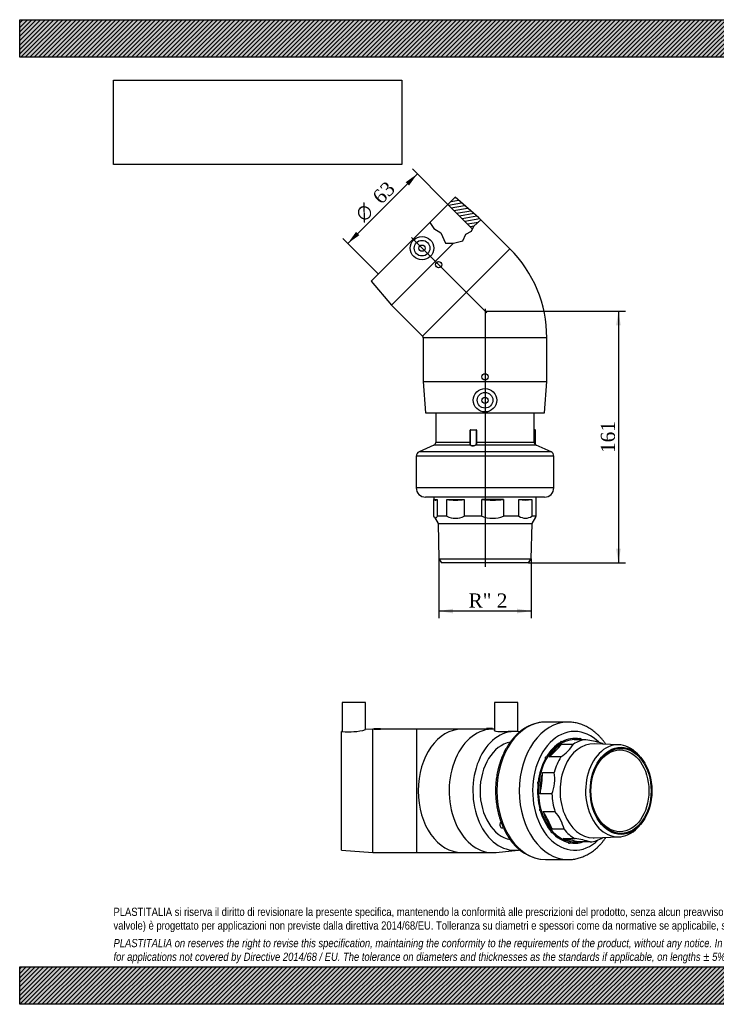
# Model space of a CAD drawing. Header units: millimetres. Extents: x 0 to 891, y 0 to 630.
# Tile 1 of 2: x 0 to 445, y 0 to 630. Entities that reach past the tile are written whole.
import ezdxf
from ezdxf.enums import TextEntityAlignment as Align
from ezdxf.lldxf.tags import DXFTag

# ---------------------------------------------------------------- set-up
doc = ezdxf.new("R2010")
doc.units = ezdxf.units.MM
doc.header["$LTSCALE"] = 3
for name, color, linetype in [('Default', 7, 'Continuous'), ('DV3_Default', 7, 'Continuous'), ('GE4P063C', 7, 'Continuous'), ('IOM063C', 7, 'Continuous'), ('PARTE_PE_063', 7, 'Continuous')]:
    doc.layers.add(name, color=color, linetype=linetype)
doc.styles.add('SEACAD_Solid_Edge_ANSI1_Symbols', font='semeca1.ttf')
doc.styles.add('SEACAD_Times_New_Roman', font='times.ttf')
tags = doc.linetypes.add('CENTER2', pattern=[28.575, 19.05, -3.175, 3.175, -3.175]).pattern_tags.tags
tags[10:11] = [DXFTag(74, 4), DXFTag(75, 0), DXFTag(340, '0'), DXFTag(46, 0.0), DXFTag(50, 0.0), DXFTag(44, 0.0), DXFTag(45, 0.0)]
tags[8:9] = [DXFTag(74, 4), DXFTag(75, 0), DXFTag(340, '0'), DXFTag(46, 0.0), DXFTag(50, 0.0), DXFTag(44, 0.0), DXFTag(45, 0.0)]
tags[6:7] = [DXFTag(74, 4), DXFTag(75, 0), DXFTag(340, '0'), DXFTag(46, 0.0), DXFTag(50, 0.0), DXFTag(44, 0.0), DXFTag(45, 0.0)]
tags[4:5] = [DXFTag(74, 4), DXFTag(75, 0), DXFTag(340, '0'), DXFTag(46, 0.0), DXFTag(50, 0.0), DXFTag(44, 0.0), DXFTag(45, 0.0)]
doc.dimstyles.new('ANSImm', dxfattribs={"dimtxt": 9, "dimasz": 9, "dimexe": 4.5, "dimexo": 0, "dimgap": 2.25, "dimtad": 1, "dimdsep": 46, "dimtxsty": 'SEACAD_Times_New_Roman', "dimblk1": '_SE_FILLED', "dimblk2": '_SE_FILLED', "dimsah": 1, "dimcen": 4.5, "dimazin": 0, "dimtfac": 0.85, "dimtdec": 3, "dimtofl": 0, "dimtmove": 0, "dimatfit": 3, "dimfxl": 1, "dimarcsym": 0})
picture_1 = doc.add_image_def('image1.jpg', size_in_pixel=(4302, 1260))

# ---------------------------------------------------------------- blocks, each defined once
blk = doc.blocks.new('SE')
at = {"layer": 'GE4P063C', "color": 7, "linetype": 'Continuous'}
for p, q in [((221.24, 193.08), (206.24, 193.08)), ((206.24, 193.08), (206.24, 174.62)), ((221.24, 175.74), (221.24, 193.08)), ((318.55, 193.08), (303.55, 193.08)), ((303.55, 193.08), (303.55, 175.22)), ((318.55, 174.49), (318.55, 193.08)), ((226.74, 176.58), (230.74, 176.58)), ((226.74, 176.58), (226.74, 176.08)), ((230.74, 176.08), (230.74, 176.58)), ((302.44, 176.58), (298.44, 176.58)), ((298.44, 176.58), (298.44, 176.06)), ((302.44, 176.08), (302.44, 176.58)), ((206.26, 174.62), (205.74, 174.58)), ((205.74, 98.58), (205.74, 174.58)), ((225.74, 176.08), (221.21, 175.74)), ((225.74, 97.08), (225.74, 176.08)), ((226.74, 176.08), (225.74, 176.08)), ((253.74, 176.08), (230.71, 176.08)), ((253.74, 176.08), (253.74, 97.08)), ((282.76, 176.08), (253.74, 176.08)), ((298.44, 176.08), (282.76, 176.08)), ((302.56, 176.08), (301.85, 176.08)), ((318.72, 174.47), (317.95, 174.56)), ((205.74, 98.58), (225.74, 97.08)), ((225.74, 97.08), (253.74, 97.08)), ((253.74, 97.08), (282.76, 97.08)), ((282.76, 97.08), (302.56, 97.08)), ((304.66, 97.19), (318.72, 98.69))]:
    blk.add_line(p, q, dxfattribs=at)
for centre, radius, start, end in [((210.88, 213.29), 38.94, 263.1542, 285.4241), ((228.74, 215.53), 39.5, 267.09754, 272.90246)]:
    blk.add_arc(centre, radius, start, end, dxfattribs=at)
for centre, major_axis, start_param, end_param in [((302.56, 136.58), (0, -39.5), 3.106309, 6.283185), ((282.76, 136.58), (0, -39.5), 3.141593, 6.283185), ((316.7, 136.58), (0, -38), 3.025669, 6.283185), ((316.7, 136.58), (0, 31.5), 0.135314, 3.007394), ((302.56, 136.58), (0, -39.5), 0, 0.07507), ((316.7, 136.58), (0, -38), 0, 0.115692)]:
    blk.add_ellipse(centre, major_axis=major_axis, ratio=0.707107, start_param=start_param, end_param=end_param, dxfattribs=at)
blk.add_open_spline([(299.02, 176.03), (298.65, 176.03), (298.44, 176.04), (298.44, 176.06)], degree=3, dxfattribs=at)
for points, knots in [([(301.85, 176.08), (301.48, 176.08), (300.96, 176.07), (299.92, 176.04), (299.4, 176.03), (299.02, 176.03)], [0.7501587, 0.7501587, 0.7501587, 0.7501587, 0.875, 0.875, 1, 1, 1, 1]), ([(317.97, 174.55), (317.6, 174.59), (317.04, 174.62), (314.96, 174.62), (312.99, 174.5), (310.05, 174.37), (309.06, 174.33), (307.24, 174.34), (306.42, 174.37), (305.02, 174.52), (304.48, 174.64), (303.74, 174.91), (303.55, 175.07), (303.55, 175.22)], [0.0627845, 0.0627845, 0.0627845, 0.0627845, 0.125, 0.125, 0.25, 0.25, 0.3125, 0.3125, 0.375, 0.375, 0.4375, 0.4375, 0.4998962, 0.4998962, 0.4998962, 0.4998962])]:
    blk.add_open_spline(points, degree=3, knots=knots, dxfattribs=at)
at = {"layer": 'IOM063C', "color": 7, "linetype": 'Continuous'}
for p, q in [((346.56, 166.52), (354.1, 166.52)), ((362.08, 169.27), (354.54, 169.27)), ((355.95, 169.33), (354.89, 169.33)), ((383.27, 166.02), (367.36, 166.61)), ((346.15, 158.29), (338.61, 158.29)), ((396.31, 158.99), (395.11, 160.25)), ((334.34, 148.36), (341.88, 148.36)), ((340.38, 134.59), (332.83, 134.59)), ((334.78, 123.31), (342.32, 123.31)), ((395.11, 112.91), (396.31, 114.17)), ((348.14, 112.06), (340.6, 112.06)), ((367.36, 106.55), (383.27, 107.14)), ((347.61, 106.02), (355.16, 106.02)), ((354.89, 103.83), (355.95, 103.83)), ((364.9, 103.89), (357.35, 103.89))]:
    blk.add_line(p, q, dxfattribs=at)
for centre, radius, start, end in [((289.26, 213.93), 74.37, 311.5719, 320.39802), ((332.76, 179.19), 24.82, 302.65427, 329.31565), ((353.89, 108.52), 61.3, 72.98403, 82.31343), ((255.37, 150.04), 78.99, 348.72039, 358.78317), ((315.47, 144.29), 26.73, 338.73186, 8.7717), ((272.37, 83.88), 73.82, 22.4406, 32.28192), ((323.87, 106.63), 24.87, 12.61417, 42.10834), ((312.06, -79.66), 189.06, 76.13782, 79.15964), ((346.96, 45.29), 61.29, 72.98326, 82.3142), ((359.49, 127.54), 24.82, 302.65297, 303.11394)]:
    blk.add_arc(centre, radius, start, end, dxfattribs=at)
for centre, major_axis, ratio, start_param, end_param in [((354.89, 136.58), (0, -33.5), 0.707107, 3.0029, 3.496649), ((358.51, 169.69), (0, -0.5), 0.707004, 1.41716, 4.558929), ((354.89, 136.58), (0, 32.75), 0.707107, 0, 3.141593), ((354.89, 136.58), (0, 33.5), 0.707107, 0.384906, 0.878655), ((355.95, 136.58), (0, 32.75), 0.707107, 0.417357, 0.846204), ((366.81, 136.58), (0, -30.04), 0.707107, 3.115404, 6.283185), ((346.32, 167.81), (0, -0.5), 0.707027, 1.940536, 5.082305), ((363.49, 136.58), (0, 32.75), 0.707107, 0.060806, 0.417357), ((355.95, 136.58), (0, -32.75), 0.707107, 3.080786, 3.202399), ((354.89, 136.58), (0, 33.5), 0.707107, -0.220748, -0.168542), ((382.72, 136.58), (0, -29.45), 0.707107, 2.504405, 6.283185), ((363.49, 136.58), (0, 32.75), 0.707107, -0.426187, -0.368041), ((336.43, 157.57), (0, -0.5), 0.70713, 2.464065, 5.605834), ((363.49, 136.58), (0, 32.75), 0.707107, 0.846204, 1.202756), ((354.89, 136.58), (0, 33.5), 0.707107, 0.908505, 1.402254), ((355.95, 136.58), (0, -32.75), 0.707107, 4.344348, 4.773195), ((354.89, 136.58), (0, -33.5), 0.707107, 4.573697, 5.067446), ((331.48, 141.71), (0, -0.5), 0.707209, 2.987818, 6.129587), ((363.49, 136.58), (0, -32.75), 0.707107, 4.773195, 5.129746), ((332.8, 124.47), (0, 0.5), 0.707186, 0.370047, 3.511816), ((354.89, 136.58), (0, -33.5), 0.707107, 5.097295, 5.591044), ((355.95, 136.58), (0, -32.75), 0.707107, 5.129746, 5.558593), ((340.04, 110.47), (0, 0.5), 0.707084, 0.893715, 4.035484), ((354.89, 136.58), (0, -33.5), 0.707107, 5.620894, 6.114643), ((363.49, 136.58), (0, -32.75), 0.707107, 5.558593, 5.915145), ((382.72, 136.58), (0, -29.45), 0.707107, 0, 0.637188), ((355.95, 136.58), (0, 32.75), 0.707107, 2.773552, 3.202399), ((351.26, 103.48), (0, 0.5), 0.707004, 1.41716, 4.558929), ((354.89, 136.58), (0, 33.5), 0.707107, 3.0029, 3.36234), ((363.49, 136.58), (0, -32.75), 0.707107, 0.060806, 0.417357), ((366.81, 136.58), (0, -30.04), 0.707107, 0, 0.026189)]:
    blk.add_ellipse(centre, major_axis=major_axis, ratio=ratio, start_param=start_param, end_param=end_param, dxfattribs=at)
for centre, major_axis in [((384.58, 136.58), (0, 27.88)), ((384.58, 136.58), (0, -27.2)), ((383.88, 136.58), (0, -26.2))]:
    blk.add_ellipse(centre, major_axis=major_axis, ratio=0.707107, dxfattribs=at)
at = {"layer": 'PARTE_PE_063', "color": 7, "linetype": 'Continuous'}
for p, q in [((350.64, 180.58), (336.32, 180.58)), ((307.46, 116.38), (307.88, 116.38)), ((307.93, 116.25), (307.46, 116.25)), ((308.48, 112.86), (309.35, 112.86)), ((336.32, 92.58), (350.64, 92.58))]:
    blk.add_line(p, q, dxfattribs=at)
blk.add_arc((337.56, 121.31), 28.75, 210.83812, 267.54683, dxfattribs=at)
for centre, major_axis, ratio, start_param, end_param in [((336.32, 136.58), (0, -44), 0.707107, 3.141593, 6.283185), ((350.64, 136.58), (0, -44), 0.707107, 3.141652, 6.282899), ((354.89, 136.58), (0, 38), 0.707107, 0, 3.73806), ((354.89, 136.58), (0, -33.5), 0.707107, 3.0029, 3.496649), ((354.89, 136.58), (0, 38), 0.707107, 5.668815, 6.283185), ((358.51, 169.69), (0, -0.5), 0.707004, 1.41716, 4.558929), ((354.89, 136.58), (0, 33.5), 0.707107, 0.384906, 0.878655), ((346.32, 167.81), (0, -0.5), 0.707027, 1.940536, 5.082305), ((354.89, 136.58), (0, 33.5), 0.707107, -0.220748, -0.168542), ((336.43, 157.57), (0, -0.5), 0.70713, 2.464065, 5.605834), ((354.89, 136.58), (0, 33.5), 0.707107, 0.908505, 1.402254), ((354.89, 136.58), (0, 33.5), 0.707107, 1.432104, 1.925853), ((331.48, 141.71), (0, -0.5), 0.707209, 2.987818, 6.129587), ((332.8, 124.47), (0, 0.5), 0.707186, 0.370047, 3.511816), ((354.89, 136.58), (0, -33.5), 0.707107, 5.097295, 5.591044), ((308.48, 114.86), (0, 2), 0.707107, 0.807381, 3.141593), ((307.36, 116.16), (-0.0858, -0.0514), 0.456942, 3.277192, 3.793461), ((307.41, 116.31), (0, 0.1), 0.707107, 3.948974, 5.408631), ((340.04, 110.47), (0, 0.5), 0.707084, 0.893715, 4.035484), ((354.89, 136.58), (0, -33.5), 0.707107, 5.620894, 6.114643), ((351.26, 103.48), (0, 0.5), 0.707004, 1.41716, 4.558929), ((354.89, 136.58), (0, 33.5), 0.707107, 3.0029, 3.36234)]:
    blk.add_ellipse(centre, major_axis=major_axis, ratio=ratio, start_param=start_param, end_param=end_param, dxfattribs=at)
for points, knots in [([(336.36, 180.57), (336.16, 180.57), (335.53, 180.58), (334.35, 180.51), (332.92, 180.35), (331.47, 180.09), (330.04, 179.75), (328.63, 179.32), (327.23, 178.8), (325.84, 178.19), (324.48, 177.5), (323.14, 176.72), (321.83, 175.86), (320.55, 174.92), (319.3, 173.9), (318.08, 172.8), (316.91, 171.63), (315.77, 170.38), (314.68, 169.07), (313.63, 167.68), (312.63, 166.23), (311.67, 164.72), (310.77, 163.16), (309.92, 161.53), (309.13, 159.86), (308.4, 158.14), (307.72, 156.38), (307.1, 154.57), (306.54, 152.73), (306.04, 150.86), (305.6, 148.96), (305.23, 147.03), (304.92, 145.09), (304.67, 143.12), (304.49, 141.14), (304.38, 139.16), (304.32, 137.17), (304.34, 135.17), (304.42, 133.18), (304.56, 131.2), (304.77, 129.23), (305.04, 127.27), (305.38, 125.33), (305.78, 123.41), (306.24, 121.52), (306.76, 119.66), (307.35, 117.83), (307.99, 116.04), (308.7, 114.3), (309.46, 112.59), (310.28, 110.94), (311.14, 109.34), (312.03, 107.86), (312.58, 107.02), (312.88, 106.58)], [0, 0, 0, 0, 0.007116, 0.02613, 0.045143, 0.064168, 0.083215, 0.102294, 0.121413, 0.14058, 0.159799, 0.179071, 0.198399, 0.217779, 0.23721, 0.256686, 0.276204, 0.295757, 0.315341, 0.334949, 0.354577, 0.37422, 0.393874, 0.413536, 0.433202, 0.45287, 0.472539, 0.492206, 0.511871, 0.531534, 0.551194, 0.570851, 0.590506, 0.610158, 0.629809, 0.649459, 0.669108, 0.688758, 0.708408, 0.72806, 0.747714, 0.767371, 0.787032, 0.806697, 0.826366, 0.84604, 0.865719, 0.885403, 0.905092, 0.924785, 0.944481, 0.964178, 0.983874, 1, 1, 1, 1]), ([(374.94, 166.34), (374.75, 166.61), (374.22, 167.38), (373.31, 168.59), (372.19, 169.95), (371.02, 171.24), (369.8, 172.45), (368.55, 173.59), (367.25, 174.65), (365.92, 175.63), (364.56, 176.52), (363.17, 177.33), (361.75, 178.05), (360.31, 178.68), (358.86, 179.22), (357.38, 179.68), (355.9, 180.04), (354.4, 180.31), (352.92, 180.49), (351.63, 180.58), (350.92, 180.57), (350.64, 180.57)], [0.7404155, 0.7404155, 0.7404155, 0.7404155, 0.7485999, 0.7633691, 0.7781172, 0.7928371, 0.8075213, 0.822162, 0.8367516, 0.8512828, 0.8657495, 0.8801468, 0.8944716, 0.9087229, 0.9229019, 0.9370123, 0.9510597, 0.9650522, 0.9789995, 0.9929125, 1, 1, 1, 1]), ([(307.46, 116.38), (307.42, 116.38), (307.4, 116.36), (307.38, 116.31), (307.39, 116.27), (307.41, 116.23)], [0, 0, 0, 0, 0.5, 0.5, 1, 1, 1, 1]), ([(307.46, 116.25), (307.45, 116.25), (307.45, 116.24), (307.44, 116.24), (307.44, 116.24), (307.43, 116.24), (307.43, 116.23), (307.43, 116.23), (307.43, 116.23), (307.42, 116.23)], [0, 0, 0, 0, 0.1346294, 0.1346294, 0.1346294, 0.3479053, 0.3479053, 0.3479053, 0.3976666, 0.3976666, 0.3976666, 0.3976666]), ([(350.63, 92.59), (350.85, 92.59), (351.5, 92.58), (352.73, 92.66), (354.21, 92.82), (355.7, 93.08), (357.17, 93.43), (358.63, 93.86), (360.07, 94.38), (361.49, 94.99), (362.9, 95.69), (364.27, 96.47), (365.62, 97.33), (366.94, 98.27), (368.23, 99.3), (369.48, 100.4), (370.69, 101.59), (371.86, 102.84), (372.98, 104.17), (374.01, 105.5), (374.65, 106.4), (374.94, 106.83)], [0, 0, 0, 0, 0.0054719, 0.0193542, 0.0332352, 0.0471274, 0.0610433, 0.0749944, 0.0889911, 0.103042, 0.117154, 0.1313318, 0.145578, 0.1598929, 0.174275, 0.1887209, 0.2032258, 0.2177837, 0.2323879, 0.2470315, 0.2597011, 0.2597011, 0.2597011, 0.2597011])]:
    blk.add_open_spline(points, degree=3, knots=knots, dxfattribs=at)
blk = doc.blocks.new('SE2')
at = {"layer": 'GE4P063C', "linetype": 'Continuous'}
h = blk.add_hatch(dxfattribs=at)
h.set_pattern_fill('LINE', scale=0.62992, angle=10, style=0)
h.paths.add_polyline_path([(278.51, 516.34), (273.91, 511.74), (289.61, 496.04), (290.42, 497.84), (294.95, 502.02), (293.71, 503.26)])
at = {"layer": 'DV3_Default', "color": 7, "linetype": 'CENTER2'}
for p, q in [((250.55, 490.55), (298.76, 442.35)), ((297.6, 445.07), (297.6, 279.98))]:
    blk.add_line(p, q, dxfattribs=at)
at = {"layer": 'GE4P063C', "color": 7, "linetype": 'Continuous'}
for p, q in [((262.39, 500.22), (273.91, 511.74)), ((278.51, 516.34), (273.91, 511.74)), ((289.61, 496.04), (273.91, 511.74)), ((293.71, 503.26), (278.51, 516.34)), ((262.39, 500.22), (224.77, 462.6)), ((262.39, 500.22), (264.9, 496.34)), ((289.02, 494.75), (290.42, 497.84)), ((290.42, 497.84), (294.95, 502.02)), ((294.95, 502.02), (293.71, 503.26)), ((313.51, 483.46), (294.95, 502.02)), ((264.9, 496.34), (269.3, 493.7)), ((269.3, 493.7), (272.31, 487)), ((283.39, 488.4), (285.33, 492.67)), ((285.33, 492.67), (289.02, 494.75)), ((277.47, 487.01), (237.85, 447.4)), ((272.31, 487), (277.39, 487)), ((277.39, 487), (277.47, 487.01)), ((277.47, 487.01), (283.39, 488.4)), ((257.65, 427.6), (313.51, 483.46)), ((224.77, 462.6), (237.85, 447.4)), ((237.85, 447.4), (257.65, 427.6)), ((337.1, 426.51), (258.1, 426.51)), ((258.1, 426.51), (258.1, 398.51)), ((337.1, 398.51), (337.1, 426.51)), ((258.1, 398.51), (337.1, 398.51)), ((258.1, 398.51), (259.6, 378.51)), ((335.6, 378.51), (337.1, 398.51)), ((259.6, 378.51), (335.6, 378.51))]:
    blk.add_line(p, q, dxfattribs=at)
for centre, radius in [((257.3, 483.81), 7.5), ((257.3, 483.81), 5), ((257.3, 483.81), 2), ((267.9, 473.2), 2), ((297.6, 401.51), 2), ((297.6, 386.51), 7.5), ((297.6, 386.51), 5), ((297.6, 386.51), 2)]:
    blk.add_circle(centre, radius, dxfattribs=at)
for radius in [80.54, 1.54]:
    blk.add_arc((256.56, 426.51), radius, 0, 45, dxfattribs=at)
at = {"layer": 'IOM063C', "color": 7, "linetype": 'Continuous'}
for p, q in [((264.85, 324.51), (264.85, 323.01)), ((264.85, 323.01), (267.04, 323.01)), ((264.85, 323.01), (265.22, 322.79)), ((264.91, 312.34), (264.91, 322.97)), ((267.04, 323.01), (267.04, 312.34)), ((273.08, 312.34), (273.08, 323.01)), ((273.08, 323.01), (284.33, 323.01)), ((284.33, 323.01), (284.33, 312.34)), ((295.61, 312.34), (295.61, 323.01)), ((309.38, 323.01), (295.61, 323.01)), ((309.38, 323.01), (309.38, 312.34)), ((319.31, 323.01), (327.54, 323.01)), ((319.31, 312.34), (319.31, 323.01)), ((327.54, 323.01), (327.54, 312.34)), ((330.29, 312.34), (330.29, 323.01)), ((330.35, 323.01), (330.29, 323.01)), ((330.29, 322.97), (330.35, 323.01)), ((330.35, 323.01), (330.35, 324.51)), ((265.22, 311.7), (267.56, 307.65)), ((273.08, 312.34), (267.04, 312.34)), ((295.61, 312.34), (284.33, 312.34)), ((319.31, 312.34), (309.38, 312.34)), ((330.29, 312.34), (327.54, 312.34)), ((327.64, 307.65), (329.98, 311.7)), ((267.56, 307.65), (327.64, 307.65)), ((267.56, 307.65), (268.15, 285.14)), ((327.05, 285.14), (327.64, 307.65)), ((268.15, 285.14), (327.05, 285.14)), ((268.15, 285.14), (269.72, 282.51)), ((325.48, 282.51), (327.05, 285.14)), ((325.48, 282.51), (269.72, 282.51))]:
    blk.add_line(p, q, dxfattribs=at)
for centre, radius, start, end in [((265.98, 324.15), 1.57, 240.85969, 312.87899), ((278.7, 359.77), 37.19, 261.30229, 278.69771), ((302.5, 378.22), 55.64, 262.8908, 277.1092), ((323.42, 342.61), 20.03, 258.14439, 281.85561), ((278.7, 323.95), 12.9, 244.15294, 295.84706), ((302.5, 330.03), 18.99, 248.7381, 291.2619), ((323.42, 318.29), 7.23, 235.32243, 304.67757)]:
    blk.add_arc(centre, radius, start, end, dxfattribs=at)
blk.add_open_spline([(267.04, 312.34), (266.87, 311.92), (266.7, 311.6), (266.34, 311.16), (266.16, 311.04), (265.79, 311.04), (265.61, 311.15), (265.26, 311.6), (265.08, 311.92), (264.91, 312.34)], degree=3, knots=[0, 0, 0, 0, 0.25, 0.25, 0.5, 0.5, 0.75, 0.75, 1, 1, 1, 1], dxfattribs=at)
blk.add_open_spline([(329.98, 311.7), (330.09, 311.88), (330.19, 312.09), (330.29, 312.34)], degree=3, dxfattribs=at)
at = {"layer": 'PARTE_PE_063', "color": 7, "linetype": 'Continuous'}
for p, q in [((266.1, 378.51), (266.1, 359.51)), ((329.1, 359.51), (329.1, 378.51)), ((288.16, 367.41), (288.13, 367.41)), ((288.13, 359.51), (288.13, 367.41)), ((292.08, 367.41), (288.16, 367.41)), ((288.16, 367.41), (288.16, 358.34)), ((288.26, 367.51), (291.97, 367.51)), ((288.32, 367.61), (291.99, 367.61)), ((292.08, 359.51), (292.08, 367.41)), ((292.19, 367.41), (292.08, 367.41)), ((292.19, 367.41), (292.19, 359.51)), ((329.67, 367.51), (329.1, 367.51)), ((329.1, 367.41), (329.77, 367.41)), ((329.77, 358.01), (329.77, 367.41)), ((288.13, 359.51), (266.1, 359.51)), ((288.16, 359.51), (288.13, 359.51)), ((292.19, 359.51), (292.08, 359.51)), ((329.1, 359.51), (292.19, 359.51)), ((264.9, 357.67), (255.4, 353.51)), ((339.81, 353.51), (255.4, 353.51)), ((288.24, 357.67), (264.9, 357.67)), ((330.3, 357.67), (291.5, 357.67)), ((339.81, 353.51), (330.3, 357.67)), ((341.6, 350.76), (253.6, 350.76)), ((253.6, 350.76), (253.6, 330.51)), ((341.6, 330.51), (341.6, 350.76)), ((341.6, 330.51), (253.6, 330.51)), ((335.6, 324.51), (259.6, 324.51))]:
    blk.add_line(p, q, dxfattribs=at)
for centre, radius, start, end in [((288.32, 367.41), 0.196, 91.23542, 181.23495), ((288.26, 367.41), 0.1, 90, 180), ((291.98, 367.41), 0.101, 0.60357, 90.63852), ((291.99, 367.41), 0.199, 359.65634, 89.64177), ((329.67, 367.41), 0.1, 0, 90), ((264.1, 359.51), 2, 293.67347, 360), ((331.1, 359.51), 2, 180, 246.32653), ((256.6, 350.76), 3, 113.67347, 180), ((338.6, 350.76), 3, 0, 66.32653), ((259.6, 330.51), 6, 180, 270), ((335.6, 330.51), 6, 270, 0)]:
    blk.add_arc(centre, radius, start, end, dxfattribs=at)
for centre, major_axis, ratio, start_param, end_param in [((288.29, 367.61), (0, -0.1), 0.294708, 0, 1.570796), ((291.97, 367.61), (0, -0.1), 0.178059, 0, 1.570796), ((288.22, 357.77), (-0.0652, -0.0758), 0.871712, 0.90282, 2.214086), ((291.49, 357.77), (0.0401, -0.0916), 0.602985, 4.454683, 5.765949)]:
    blk.add_ellipse(centre, major_axis=major_axis, ratio=ratio, start_param=start_param, end_param=end_param, dxfattribs=at)
for points, knots in [([(288.24, 357.67), (288.09, 357.81), (288.07, 358.05), (288.09, 358.71), (288.13, 359.1), (288.13, 359.51)], [0, 0, 0, 0, 0.5, 0.5, 1, 1, 1, 1]), ([(291.43, 357.77), (291.7, 357.89), (291.87, 358.13), (292.05, 358.75), (292.08, 359.13), (292.08, 359.51)], [0, 0, 0, 0, 0.5, 0.5, 1, 1, 1, 1]), ([(292.19, 359.51), (292.19, 359.1), (292.16, 358.7), (291.97, 358.05), (291.79, 357.81), (291.5, 357.67)], [0, 0, 0, 0, 0.5, 0.5, 1, 1, 1, 1]), ([(291.5, 357.67), (291.26, 357.57), (290.96, 357.48), (290.33, 357.36), (289.99, 357.32), (289.34, 357.32), (289.04, 357.36), (288.55, 357.48), (288.36, 357.57), (288.24, 357.67)], [0, 0, 0, 0, 0.25, 0.25, 0.5, 0.5, 0.75, 0.75, 1, 1, 1, 1]), ([(288.32, 357.77), (288.43, 357.66), (288.62, 357.57), (289.08, 357.45), (289.37, 357.42), (289.99, 357.42), (290.31, 357.45), (290.92, 357.57), (291.2, 357.66), (291.43, 357.77)], [0, 0, 0, 0, 0.25, 0.25, 0.5, 0.5, 0.75, 0.75, 1, 1, 1, 1])]:
    blk.add_open_spline(points, degree=3, knots=knots, dxfattribs=at)
for points in [[(288.16, 358.34), (288.16, 358.29), (288.16, 358.24), (288.16, 358.19)], [(288.16, 358.19), (288.17, 358), (288.22, 357.86), (288.32, 357.77)]]:
    blk.add_open_spline(points, degree=3, dxfattribs=at)
blk = doc.blocks.new('GDimGGroup')
at = {"layer": 'Default', "linetype": 'Continuous'}
for points in [[(277.15, 250.13), (277.15, 253.13), (268.15, 251.63)], [(318.05, 250.13), (327.05, 251.63), (318.05, 253.13)]]:
    blk.add_hatch(color=7, dxfattribs=at).paths.add_polyline_path(points)
at = {"layer": 'Default', "color": 7, "linetype": 'Continuous'}
for p, q in [((268.15, 285.14), (268.15, 247.13)), ((327.05, 285.14), (327.05, 247.13)), ((327.05, 251.63), (268.15, 251.63))]:
    blk.add_line(p, q, dxfattribs=at)
at = {"layer": 'Default', "color": 7, "linetype": 'Continuous', "style": 'SEACAD_Times_New_Roman'}
blk.add_text('R" 2', height=9, dxfattribs=at).set_placement((287.07, 262.88), align=Align.TOP_LEFT)
blk = doc.blocks.new('GDimGGroup1')
at = {"layer": 'Default', "linetype": 'Continuous'}
for points in [[(246.89, 526.04), (249.01, 523.92), (254.31, 531.34)], [(215.07, 494.22), (209.76, 486.8), (217.19, 492.1)]]:
    blk.add_hatch(color=7, dxfattribs=at).paths.add_polyline_path(points)
at = {"layer": 'Default', "color": 7, "linetype": 'Continuous'}
for p, q in [((254.31, 531.34), (209.76, 486.8)), ((273.91, 511.74), (251.13, 534.53)), ((229.36, 467.19), (206.58, 489.98))]:
    blk.add_line(p, q, dxfattribs=at)
for s, style, p in [('63', 'SEACAD_Times_New_Roman', (224.79, 517.74)), ('O', 'SEACAD_Solid_Edge_ANSI1_Symbols', (213.72, 506.66))]:
    blk.add_text(s, height=9, rotation=45, dxfattribs=dict(at, style=style)).set_placement(p, align=Align.TOP_LEFT)
blk = doc.blocks.new('DMBLK54')
at = {"layer": 'Default', "linetype": 'Continuous'}
for points in [[(384.41, 434.51), (382.91, 443.51), (381.41, 434.51)], [(384.41, 291.51), (381.41, 291.51), (382.91, 282.51)]]:
    blk.add_hatch(color=7, dxfattribs=at).paths.add_polyline_path(points)
at = {"layer": 'Default', "color": 7, "linetype": 'Continuous'}
for p, q in [((297.6, 443.51), (387.41, 443.51)), ((382.91, 443.51), (382.91, 282.51)), ((325.48, 282.51), (387.41, 282.51))]:
    blk.add_line(p, q, dxfattribs=at)
at = {"layer": 'Default', "color": 7, "linetype": 'Continuous', "style": 'SEACAD_Times_New_Roman'}
blk.add_text('161', height=9, rotation=90, dxfattribs=at).set_placement((371.66, 352.77), align=Align.TOP_LEFT)
blk = doc.blocks.new('_SE_FILLED')
at = {"color": 0}
blk.add_line((0, 0), (-1, 0), dxfattribs=at)
blk.add_solid([(0, 0), (-1, -0.1665), (-1, 0.1665), (0, 0)], dxfattribs=at)

msp = doc.modelspace()

# ---------------------------------------------------------------- hatches: boundary and pattern name
at = {"layer": 'Default', "linetype": 'Continuous'}
h = msp.add_hatch(dxfattribs=at)
h.set_pattern_fill('LINE', scale=0.629921, angle=45, style=0)
h.paths.add_polyline_path([(891, 606), (891, 630), (0, 630), (0, 606)])
for points in [[(891, 606), (891, 630), (0, 630), (0, 606)], [(891, 0), (891, 24), (0, 24), (0, 0)]]:
    msp.add_hatch(color=7, dxfattribs=at).paths.add_polyline_path(points)
h = msp.add_hatch(dxfattribs=at)
h.set_pattern_fill('LINE', scale=0.62992, angle=45, style=0)
h.paths.add_polyline_path([(891, 0), (891, 24), (0, 24), (0, 0)])

# ---------------------------------------------------------------- linework, layer by layer
at = {"layer": 'Default', "color": 7, "linetype": 'Continuous'}
for p, q in [((0, 630), (891, 630)), ((0, 606), (0, 630)), ((891, 606), (0, 606)), ((0, 24), (891, 24)), ((0, 0), (0, 24)), ((891, 0), (0, 0))]:
    msp.add_line(p, q, dxfattribs=at)

# ---------------------------------------------------------------- block references
at = {"layer": 'Default'}
for name in ['GDimGGroup1', 'SE2', 'GDimGGroup', 'SE']:
    msp.add_blockref(name, (0, 0), dxfattribs=at)

# ---------------------------------------------------------------- texts
at = {"layer": 'Default', "insert": (60, 61.807), "char_height": 5.25, "width": 771, "attachment_point": 1}
msp.add_mtext("{\\fArial Narrow|b0||i0||c0|p34;\\C7;\\H5.250000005;\\W1.;PLASTITALIA si riserva il diritto di revisionare la presente specifica, mantenendo la conformità alle prescrizioni del prodotto, senza alcun preavviso. In caso di assegnazione d'ordine si riserva di compiere una più dettagliata analisi tecnico/qualitativa. Il presente prodotto (ad esclusione delle \\P}{\\fArial Narrow|b0||i0||c0|p34;\\C7;\\H5.250000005;\\W1.;valvole) è progettato per applicazioni non previste dalla direttiva 2014/68/EU. Tolleranza su diametri e spessori come da normative se applicabile, su lunghezze ±5%, su angoli ±2°, se non diversamente specificato.\\P}{\\fArial Narrow|b0||i0||c0|p34;\\C7;\\H1.500000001;\\W1.;   \\P}{\\fArial Narrow|b0||i1||c0|p34;\\C7;\\H5.250000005;\\W1.;PLASTITALIA on reserves the right to revise this specification, maintaining the conformity to the requirements of the product, without any notice. In case of assignation of order on will reserve to make a more detailed analysis technical/qualitative. This product (excluding valves) is designed \\P}{\\fArial Narrow|b0||i1||c0|p34;\\C7;\\H5.250000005;\\W1.;for applications not covered by Directive 2014/68 / EU. The tolerance on diameters and thicknesses as the standards if applicable, on lengths ± 5%, on angles ± 2 °, unless otherwise indicated.\\P}", dxfattribs=at)

# ---------------------------------------------------------------- dimensions: what is measured, and where the dimension line sits
at = {"layer": 'Default', "color": 7, "linetype": 'Continuous'}
dim = msp.add_linear_dim(base=(382.915, 282.506), p1=(297.601, 443.506), p2=(325.484, 282.506), angle=90, text='\\A1;<>', dimstyle='ANSImm', dxfattribs=at)
dim.commit()
dim.dimension.update_dxf_attribs({"geometry": 'DMBLK54', "text_midpoint": (382.915, 363.006), "dimtype": 160})

# ---------------------------------------------------------------- pictures from other files: only their frames are drawn
image = msp.add_image(picture_1, insert=(60, 537.31), size_in_units=(184.371, 54))
image.dxf.flags = 7

doc.saveas('drawing.dxf')
